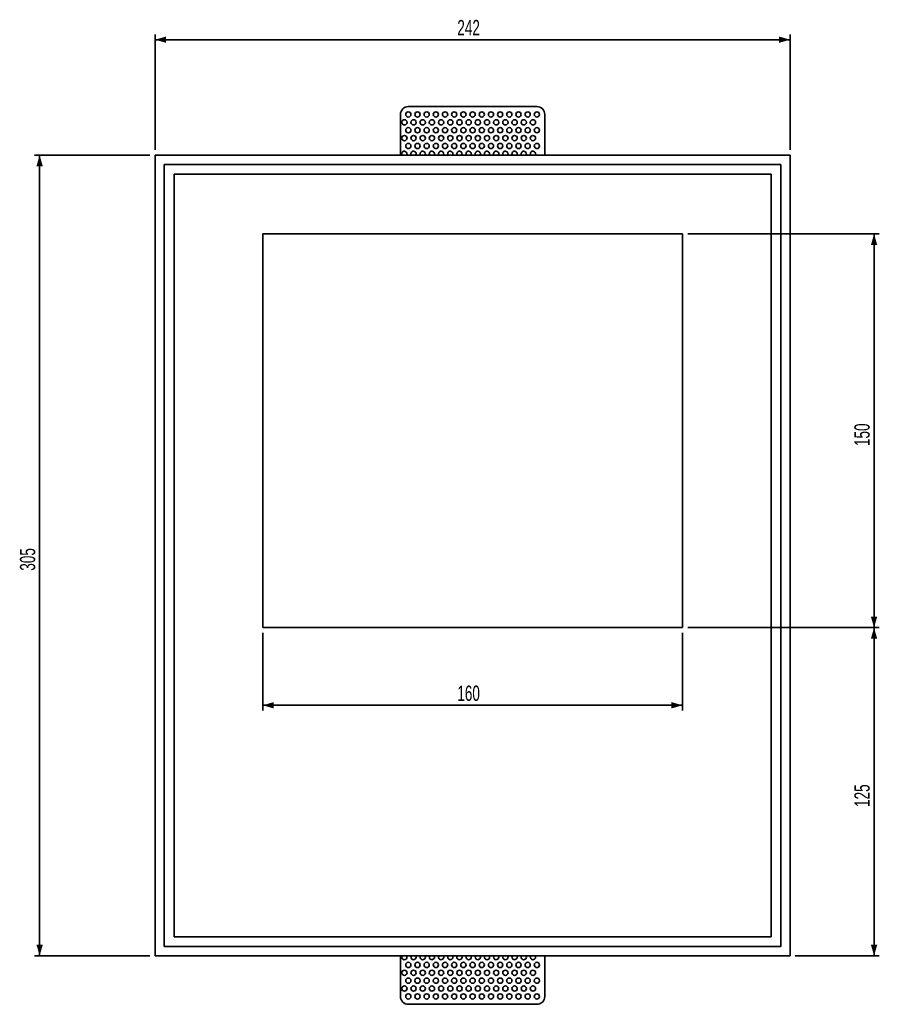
# Model space of a CAD drawing. Header units: millimetres. Extents: x 121 to 285, y 65 to 253.
import ezdxf

# ---------------------------------------------------------------- set-up
doc = ezdxf.new("R2010")
doc.units = ezdxf.units.MM
doc.layers.add('FORMAT', color=7, linetype='Continuous', lineweight=35)
doc.styles.add('SLDTEXTSTYLE0', font='TXT', dxfattribs={"width": 0.663})
doc.dimstyles.new('SLDDIMSTYLE0', dxfattribs={"dimtxt": 2.69062, "dimasz": 2.1, "dimexe": 0, "dimexo": 0.0625, "dimgap": 0.672655, "dimtad": 1, "dimlfac": 2, "dimrnd": 1e-09, "dimzin": 12, "dimdsep": 46, "dimtxsty": 'SLDTEXTSTYLE0', "dimsah": 1, "dimcen": 0.09, "dimadec": 0, "dimazin": 3, "dimtfac": 1, "dimtofl": 0, "dimtmove": 0, "dimatfit": 3, "dimfxl": 1, "dimfrac": 2, "dimtolj": 1, "dimtzin": 12, "dimarcsym": 0})

# ---------------------------------------------------------------- blocks, each defined once
blk = doc.blocks.new('_D')
at = {"layer": 'FORMAT'}
for p, q in [((167.63, 135.95), (167.63, 121.16)), ((247.63, 135.95), (247.63, 121.16)), ((247.63, 122.16), (167.63, 122.16))]:
    blk.add_line(p, q, dxfattribs=at)
for points in [[(167.63, 122.16), (169.73, 121.56), (169.73, 122.76)], [(247.63, 122.16), (245.53, 122.76), (245.53, 121.56)]]:
    blk.add_solid(points, dxfattribs=at)
at = {"layer": 'FORMAT', "insert": (204.72, 125.91), "char_height": 2.91, "attachment_point": 1, "style": 'SLDTEXTSTYLE0'}
blk.add_mtext('160', dxfattribs=at)
blk = doc.blocks.new('_D_1')
at = {"layer": 'FORMAT'}
for p, q in [((147.13, 227.95), (147.13, 249.95)), ((268.13, 227.95), (268.13, 249.95)), ((147.13, 248.95), (268.13, 248.95))]:
    blk.add_line(p, q, dxfattribs=at)
for points in [[(147.13, 248.95), (149.23, 248.35), (149.23, 249.55)], [(268.13, 248.95), (266.03, 249.55), (266.03, 248.35)]]:
    blk.add_solid(points, dxfattribs=at)
at = {"layer": 'FORMAT', "insert": (204.72, 252.7), "char_height": 2.91, "attachment_point": 1, "style": 'SLDTEXTSTYLE0'}
blk.add_mtext('242', dxfattribs=at)
blk = doc.blocks.new('_D_2')
at = {"layer": 'FORMAT'}
for p, q in [((146.13, 226.95), (124.13, 226.95)), ((125.13, 226.95), (125.13, 74.45)), ((146.13, 74.45), (124.13, 74.45))]:
    blk.add_line(p, q, dxfattribs=at)
for points in [[(125.13, 226.95), (124.53, 224.85), (125.73, 224.85)], [(125.13, 74.45), (125.73, 76.55), (124.53, 76.55)]]:
    blk.add_solid(points, dxfattribs=at)
at = {"layer": 'FORMAT', "insert": (121.38, 147.79), "char_height": 2.91, "attachment_point": 1, "rotation": 90, "style": 'SLDTEXTSTYLE0'}
blk.add_mtext('305', dxfattribs=at)
blk = doc.blocks.new('_D_3')
at = {"layer": 'FORMAT'}
for p, q in [((248.63, 211.95), (285.13, 211.95)), ((284.13, 136.95), (284.13, 211.95)), ((248.63, 136.95), (285.13, 136.95))]:
    blk.add_line(p, q, dxfattribs=at)
for points in [[(284.13, 211.95), (283.53, 209.85), (284.73, 209.85)], [(284.13, 136.95), (284.73, 139.05), (283.53, 139.05)]]:
    blk.add_solid(points, dxfattribs=at)
at = {"layer": 'FORMAT', "insert": (280.38, 171.54), "char_height": 2.91, "attachment_point": 1, "rotation": 90, "style": 'SLDTEXTSTYLE0'}
blk.add_mtext('150', dxfattribs=at)
blk = doc.blocks.new('_D_4')
at = {"layer": 'FORMAT'}
for p, q in [((248.63, 136.95), (285.13, 136.95)), ((284.13, 74.45), (284.13, 136.95)), ((269.13, 74.45), (285.13, 74.45))]:
    blk.add_line(p, q, dxfattribs=at)
for points in [[(284.13, 136.95), (283.53, 134.85), (284.73, 134.85)], [(284.13, 74.45), (284.73, 76.55), (283.53, 76.55)]]:
    blk.add_solid(points, dxfattribs=at)
at = {"layer": 'FORMAT', "insert": (280.38, 102.79), "char_height": 2.91, "attachment_point": 1, "rotation": 90, "style": 'SLDTEXTSTYLE0'}
blk.add_mtext('125', dxfattribs=at)

msp = doc.modelspace()

# ---------------------------------------------------------------- linework, layer by layer
at = {"color": 7, "linetype": 'Continuous', "lineweight": 35}
for p, q in [((193.8829, 226.9516), (193.8829, 234.7016)), ((195.3829, 236.2016), (219.8829, 236.2016)), ((221.3829, 234.7016), (221.3829, 226.9516)), ((268.1329, 226.9516), (147.1329, 226.9516)), ((147.1329, 226.9516), (147.1329, 74.4516)), ((268.1329, 150.7016), (268.1329, 226.9516)), ((266.3829, 225.2016), (148.8829, 225.2016)), ((148.8829, 225.2016), (148.8829, 76.2016)), ((266.3829, 150.7016), (266.3829, 225.2016)), ((150.7465, 78.0653), (150.7465, 223.338)), ((150.7465, 223.338), (264.5192, 223.338)), ((264.5192, 223.338), (264.5192, 150.7016)), ((247.6329, 211.9516), (167.6329, 211.9516)), ((167.6329, 136.9516), (167.6329, 211.9516)), ((247.6329, 136.9516), (247.6329, 211.9516)), ((264.5192, 150.7016), (264.5192, 78.0653)), ((266.3829, 76.2016), (266.3829, 150.7016)), ((268.1329, 74.4516), (268.1329, 150.7016)), ((247.6329, 136.9516), (167.6329, 136.9516)), ((264.5192, 78.0653), (150.7465, 78.0653)), ((148.8829, 76.2016), (266.3829, 76.2016)), ((147.1329, 74.4516), (268.1329, 74.4516)), ((193.8829, 66.7016), (193.8829, 74.4516)), ((221.3829, 74.4516), (221.3829, 66.7016)), ((219.8829, 65.2016), (195.3829, 65.2016))]:
    msp.add_line(p, q, dxfattribs=at)
at = {"color": 7, "linetype": 'Continuous', "lineweight": 35, "flags": 128}
for points in [[(195.1329, 227.2016), (195.0948, 227.0103), (195.0659, 226.9516)], [(196.8829, 227.2016), (196.8448, 227.0103), (196.8159, 226.9516)], [(198.6329, 227.2016), (198.5948, 227.0103), (198.5659, 226.9516)], [(200.3829, 227.2016), (200.3448, 227.0103), (200.3159, 226.9516)], [(202.1329, 227.2016), (202.0948, 227.0103), (202.0659, 226.9516)], [(203.8829, 227.2016), (203.8448, 227.0103), (203.8159, 226.9516)], [(205.6329, 227.2016), (205.5948, 227.0103), (205.5659, 226.9516)], [(207.3829, 227.2016), (207.3448, 227.0103), (207.3159, 226.9516)], [(209.1329, 227.2016), (209.0948, 227.0103), (209.0659, 226.9516)], [(210.8829, 227.2016), (210.8448, 227.0103), (210.8159, 226.9516)], [(212.6329, 227.2016), (212.5948, 227.0103), (212.5659, 226.9516)], [(214.3829, 227.2016), (214.3448, 227.0103), (214.3159, 226.9516)], [(216.1329, 227.2016), (216.0948, 227.0103), (216.0659, 226.9516)], [(217.8829, 227.2016), (217.8448, 227.0103), (217.8159, 226.9516)], [(219.6329, 227.2016), (219.5948, 227.0103), (219.5659, 226.9516)], [(194.1329, 74.2016), (194.1709, 74.393), (194.1998, 74.4516)], [(195.8829, 74.2016), (195.9209, 74.393), (195.9498, 74.4516)], [(197.6329, 74.2016), (197.6709, 74.393), (197.6998, 74.4516)], [(199.3829, 74.2016), (199.4209, 74.393), (199.4498, 74.4516)], [(201.1329, 74.2016), (201.1709, 74.393), (201.1998, 74.4516)], [(202.8829, 74.2016), (202.9209, 74.393), (202.9498, 74.4516)], [(204.6329, 74.2016), (204.6709, 74.393), (204.6998, 74.4516)], [(206.3829, 74.2016), (206.4209, 74.393), (206.4498, 74.4516)], [(208.1329, 74.2016), (208.1709, 74.393), (208.1998, 74.4516)], [(209.8829, 74.2016), (209.9209, 74.393), (209.9498, 74.4516)], [(211.6329, 74.2016), (211.6709, 74.393), (211.6998, 74.4516)], [(213.3829, 74.2016), (213.4209, 74.393), (213.4498, 74.4516)], [(215.1329, 74.2016), (215.1709, 74.393), (215.1998, 74.4516)], [(216.8829, 74.2016), (216.9209, 74.393), (216.9498, 74.4516)], [(218.6329, 74.2016), (218.6709, 74.393), (218.6998, 74.4516)]]:
    msp.add_lwpolyline(points, dxfattribs=at)
at = {"color": 7, "linetype": 'Continuous', "lineweight": 35}
for centre in [(195.3829, 234.7016), (197.1329, 234.7016), (198.8829, 234.7016), (200.6329, 234.7016), (202.3829, 234.7016), (204.1329, 234.7016), (205.8829, 234.7016), (207.6329, 234.7016), (209.3829, 234.7016), (211.1329, 234.7016), (212.8829, 234.7016), (214.6329, 234.7016), (216.3829, 234.7016), (218.1329, 234.7016), (219.8829, 234.7016), (194.6329, 233.2016), (196.3829, 233.2016), (198.1329, 233.2016), (199.8829, 233.2016), (201.6329, 233.2016), (203.3829, 233.2016), (205.1329, 233.2016), (206.8829, 233.2016), (208.6329, 233.2016), (210.3829, 233.2016), (212.1329, 233.2016), (213.8829, 233.2016), (215.6329, 233.2016), (217.3829, 233.2016), (219.1329, 233.2016), (194.6329, 230.2016), (195.3829, 231.7016), (196.3829, 230.2016), (197.1329, 231.7016), (198.1329, 230.2016), (198.8829, 231.7016), (199.8829, 230.2016), (200.6329, 231.7016), (201.6329, 230.2016), (202.3829, 231.7016), (203.3829, 230.2016), (204.1329, 231.7016), (205.1329, 230.2016), (205.8829, 231.7016), (206.8829, 230.2016), (207.6329, 231.7016), (208.6329, 230.2016), (209.3829, 231.7016), (210.3829, 230.2016), (211.1329, 231.7016), (212.1329, 230.2016), (212.8829, 231.7016), (213.8829, 230.2016), (214.6329, 231.7016), (215.6329, 230.2016), (216.3829, 231.7016), (217.3829, 230.2016), (218.1329, 231.7016), (219.1329, 230.2016), (219.8829, 231.7016), (195.3829, 228.7016), (197.1329, 228.7016), (198.8829, 228.7016), (200.6329, 228.7016), (202.3829, 228.7016), (204.1329, 228.7016), (205.8829, 228.7016), (207.6329, 228.7016), (209.3829, 228.7016), (211.1329, 228.7016), (212.8829, 228.7016), (214.6329, 228.7016), (216.3829, 228.7016), (218.1329, 228.7016), (219.8829, 228.7016), (195.3829, 72.7016), (197.1329, 72.7016), (198.8829, 72.7016), (200.6329, 72.7016), (202.3829, 72.7016), (204.1329, 72.7016), (205.8829, 72.7016), (207.6329, 72.7016), (209.3829, 72.7016), (211.1329, 72.7016), (212.8829, 72.7016), (214.6329, 72.7016), (216.3829, 72.7016), (218.1329, 72.7016), (219.8829, 72.7016), (194.6329, 71.2016), (196.3829, 71.2016), (198.1329, 71.2016), (199.8829, 71.2016), (201.6329, 71.2016), (203.3829, 71.2016), (205.1329, 71.2016), (206.8829, 71.2016), (208.6329, 71.2016), (210.3829, 71.2016), (212.1329, 71.2016), (213.8829, 71.2016), (215.6329, 71.2016), (217.3829, 71.2016), (219.1329, 71.2016), (195.3829, 69.7016), (197.1329, 69.7016), (198.8829, 69.7016), (200.6329, 69.7016), (202.3829, 69.7016), (204.1329, 69.7016), (205.8829, 69.7016), (207.6329, 69.7016), (209.3829, 69.7016), (211.1329, 69.7016), (212.8829, 69.7016), (214.6329, 69.7016), (216.3829, 69.7016), (218.1329, 69.7016), (219.8829, 69.7016), (194.6329, 68.2016), (196.3829, 68.2016), (198.1329, 68.2016), (199.8829, 68.2016), (201.6329, 68.2016), (203.3829, 68.2016), (205.1329, 68.2016), (206.8829, 68.2016), (208.6329, 68.2016), (210.3829, 68.2016), (212.1329, 68.2016), (213.8829, 68.2016), (215.6329, 68.2016), (217.3829, 68.2016), (219.1329, 68.2016), (195.3829, 66.7016), (197.1329, 66.7016), (198.8829, 66.7016), (200.6329, 66.7016), (202.3829, 66.7016), (204.1329, 66.7016), (205.8829, 66.7016), (207.6329, 66.7016), (209.3829, 66.7016), (211.1329, 66.7016), (212.8829, 66.7016), (214.6329, 66.7016), (216.3829, 66.7016), (218.1329, 66.7016), (219.8829, 66.7016)]:
    msp.add_circle(centre, 0.5, dxfattribs=at)
for centre, radius, start, end in [((195.3829, 234.7016), 1.5, 90, 180), ((219.8829, 234.7016), 1.5, 0, 90), ((194.6329, 227.2016), 0.5, 0, 210), ((196.3829, 227.2016), 0.5, 0, 210), ((198.1329, 227.2016), 0.5, 0, 210), ((199.8829, 227.2016), 0.5, 0, 210), ((201.6329, 227.2016), 0.5, 0, 210), ((203.3829, 227.2016), 0.5, 0, 210), ((205.1329, 227.2016), 0.5, 0, 210), ((206.8829, 227.2016), 0.5, 0, 210), ((208.6329, 227.2016), 0.5, 0, 210), ((210.3829, 227.2016), 0.5, 0, 210), ((212.1329, 227.2016), 0.5, 0, 210), ((213.8829, 227.2016), 0.5, 0, 210), ((215.6329, 227.2016), 0.5, 0, 210), ((217.3829, 227.2016), 0.5, 0, 210), ((219.1329, 227.2016), 0.5, 0, 210), ((194.6329, 74.2016), 0.5, 180, 30), ((196.3829, 74.2016), 0.5, 180, 30), ((198.1329, 74.2016), 0.5, 180, 30), ((199.8829, 74.2016), 0.5, 180, 30), ((201.6329, 74.2016), 0.5, 180, 30), ((203.3829, 74.2016), 0.5, 180, 30), ((205.1329, 74.2016), 0.5, 180, 30), ((206.8829, 74.2016), 0.5, 180, 30), ((208.6329, 74.2016), 0.5, 180, 30), ((210.3829, 74.2016), 0.5, 180, 30), ((212.1329, 74.2016), 0.5, 180, 30), ((213.8829, 74.2016), 0.5, 180, 30), ((215.6329, 74.2016), 0.5, 180, 30), ((217.3829, 74.2016), 0.5, 180, 30), ((219.1329, 74.2016), 0.5, 180, 30), ((195.3829, 66.7016), 1.5, 180, 270), ((219.8829, 66.7016), 1.5, 270, 0)]:
    msp.add_arc(centre, radius, start, end, dxfattribs=at)

# ---------------------------------------------------------------- dimensions: what is measured, and where the dimension line sits
at = {"layer": 'FORMAT'}
for base, p1, p2, picture, middle in [((268.1329, 248.9516), (147.1329, 226.9516), (268.1329, 226.9516), '_D_1', (207.6329, 248.9516)), ((167.6329, 122.1632), (247.6329, 136.9516), (167.6329, 136.9516), '_D', (207.6329, 122.1632))]:
    dim = msp.add_linear_dim(base=base, p1=p1, p2=p2, dimstyle='SLDDIMSTYLE0', dxfattribs=at)
    dim.commit()
    dim.dimension.update_dxf_attribs({"geometry": picture, "text_midpoint": middle, "dimtype": 160})
for base, p1, p2, picture, middle in [((125.1329, 74.4516), (147.1329, 226.9516), (147.1329, 74.4516), '_D_2', (125.1329, 150.7016)), ((284.1329, 211.9516), (247.6329, 136.9516), (247.6329, 211.9516), '_D_3', (284.1329, 174.4516)), ((284.1329, 136.9516), (268.1329, 74.4516), (247.6329, 136.9516), '_D_4', (284.1329, 105.7016))]:
    dim = msp.add_linear_dim(base=base, p1=p1, p2=p2, angle=90, dimstyle='SLDDIMSTYLE0', dxfattribs=at)
    dim.commit()
    dim.dimension.update_dxf_attribs({"geometry": picture, "text_midpoint": middle, "dimtype": 160})

doc.saveas('drawing.dxf')
